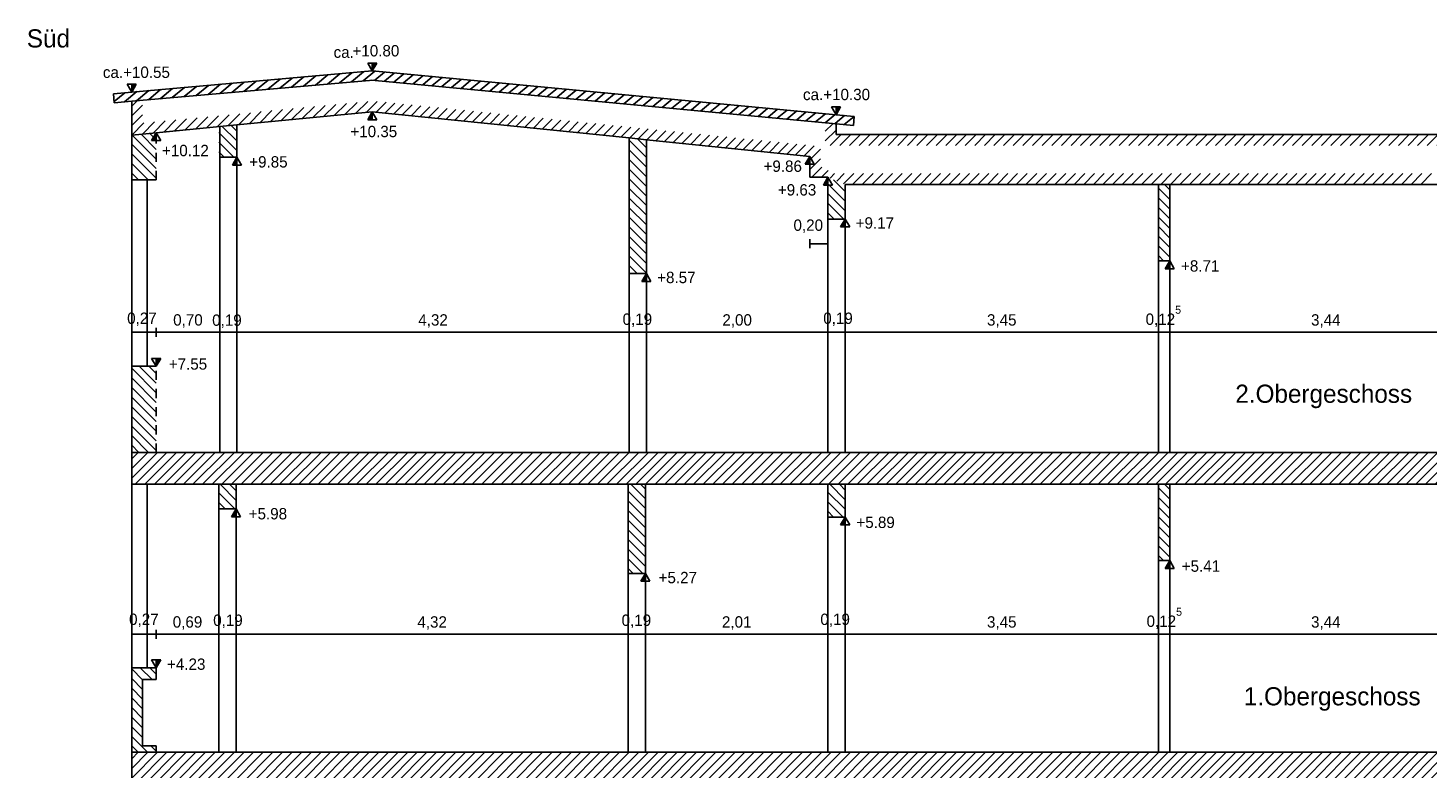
# Model space of a CAD drawing. Header units: millimetres. Extents: x -1.1 to 31.8, y -5.4 to 11.3.
# Tile 2 of 4: x -1.1 to 14.3, y 3.1 to 11.3. Entities that reach past the tile are written whole.
import ezdxf

# ---------------------------------------------------------------- set-up
doc = ezdxf.new("R2010")
doc.units = ezdxf.units.MM
doc.header["$MEASUREMENT"] = 0
doc.linetypes.add('Durchgezogen_018', pattern=[0])
doc.linetypes.add('Strich_1mm_025', pattern=[0.1, 0.05, -0.05])
doc.layers.get('0').update_dxf_attribs({"color": 1, "linetype": 'CONTINUOUS'})
for name, color, linetype in [('Bemassung', 201, 'CONTINUOUS'), ('Schraffur', 211, 'CONTINUOUS'), ('Tür', 2, 'CONTINUOUS'), ('Wand', 7, 'CONTINUOUS')]:
    doc.layers.add(name, color=color, linetype=linetype)

# ---------------------------------------------------------------- blocks, each defined once
blk = doc.blocks.new('Strich_zweiseitig')
at = {"lineweight": -2}
blk.add_line((0, 0.5), (0, -0.5), dxfattribs=at)
blk = doc.blocks.new('Pfeil_Ansicht')
at = {"lineweight": -2}
for p, q in [((0, 0), (-0.5, 0.865)), ((-0.5, 0.865), (0.5, 0.865)), ((0.5, 0.865), (0, 0)), ((0, 0.115), (0.42, 0.815)), ((0.42, 0.815), (0, 0.815)), ((0, 0.815), (0, 0.115)), ((0, 0.215), (0.36, 0.815)), ((0.3, 0.815), (0, 0.315)), ((0, 0.415), (0.24, 0.815)), ((0.18, 0.815), (0, 0.515)), ((0, 0.615), (0.12, 0.815)), ((0.06, 0.815), (0, 0.715))]:
    blk.add_line(p, q, dxfattribs=at)
blk = doc.blocks.new('*X2')
at = {"linetype": 'Durchgezogen_018'}
for p, q in [((0, 6.317121), (0.282879, 6.6)), ((0, 6.423187), (0.176813, 6.6)), ((0, 6.529253), (0.070747, 6.6)), ((0.038945, 6.25), (0.388945, 6.6)), ((0.145011, 6.25), (0.495011, 6.6)), ((0.251077, 6.25), (0.601077, 6.6)), ((0.357143, 6.25), (0.707143, 6.6)), ((0.463209, 6.25), (0.813209, 6.6)), ((0.569275, 6.25), (0.919275, 6.6)), ((0.675341, 6.25), (1.025341, 6.6)), ((0.781407, 6.25), (1.131407, 6.6)), ((0.887473, 6.25), (1.237473, 6.6)), ((0.993539, 6.25), (1.343539, 6.6)), ((1.099605, 6.25), (1.449605, 6.6)), ((1.205671, 6.25), (1.555671, 6.6)), ((1.311737, 6.25), (1.661737, 6.6)), ((1.417803, 6.25), (1.767803, 6.6)), ((1.523869, 6.25), (1.873869, 6.6)), ((1.629935, 6.25), (1.979935, 6.6)), ((1.736001, 6.25), (2.086001, 6.6)), ((1.842067, 6.25), (2.192067, 6.6)), ((1.948133, 6.25), (2.298133, 6.6)), ((2.054199, 6.25), (2.404199, 6.6)), ((2.160265, 6.25), (2.510265, 6.6)), ((2.266331, 6.25), (2.616331, 6.6)), ((2.372397, 6.25), (2.722397, 6.6)), ((2.478463, 6.25), (2.828463, 6.6)), ((2.584529, 6.25), (2.934529, 6.6)), ((2.690595, 6.25), (3.040595, 6.6)), ((2.796661, 6.25), (3.146661, 6.6)), ((2.902727, 6.25), (3.252727, 6.6)), ((3.008793, 6.25), (3.358793, 6.6)), ((3.114859, 6.25), (3.464859, 6.6)), ((3.220925, 6.25), (3.570925, 6.6)), ((3.326991, 6.25), (3.676991, 6.6)), ((3.433057, 6.25), (3.783057, 6.6)), ((3.539123, 6.25), (3.889123, 6.6)), ((3.645189, 6.25), (3.995189, 6.6)), ((3.751256, 6.25), (4.101255, 6.6)), ((3.857322, 6.25), (4.207322, 6.6)), ((3.963388, 6.25), (4.313388, 6.6)), ((4.069454, 6.25), (4.419454, 6.6)), ((4.17552, 6.25), (4.52552, 6.6)), ((4.281586, 6.25), (4.631586, 6.6)), ((4.387652, 6.25), (4.737652, 6.6)), ((4.493718, 6.25), (4.843718, 6.6)), ((4.599784, 6.25), (4.949784, 6.6)), ((4.70585, 6.25), (5.05585, 6.6)), ((4.811916, 6.25), (5.161916, 6.6)), ((4.917982, 6.25), (5.267982, 6.6)), ((5.024048, 6.25), (5.374048, 6.6)), ((5.130114, 6.25), (5.480114, 6.6)), ((5.23618, 6.25), (5.58618, 6.6)), ((5.342246, 6.25), (5.692246, 6.6)), ((5.448312, 6.25), (5.798312, 6.6)), ((5.554378, 6.25), (5.904378, 6.6)), ((5.660444, 6.25), (6.010444, 6.6)), ((5.76651, 6.25), (6.11651, 6.6)), ((5.872576, 6.25), (6.222576, 6.6)), ((5.978642, 6.25), (6.328642, 6.6)), ((6.084708, 6.25), (6.434708, 6.6)), ((6.190774, 6.25), (6.540774, 6.6)), ((6.29684, 6.25), (6.64684, 6.6)), ((6.402906, 6.25), (6.752906, 6.6)), ((6.508972, 6.25), (6.858972, 6.6)), ((6.615038, 6.25), (6.965038, 6.6)), ((6.721104, 6.25), (7.071104, 6.6)), ((6.82717, 6.25), (7.17717, 6.6)), ((6.933236, 6.25), (7.283236, 6.6)), ((7.039302, 6.25), (7.389302, 6.6)), ((7.145368, 6.25), (7.495368, 6.6)), ((7.251434, 6.25), (7.601434, 6.6)), ((7.3575, 6.25), (7.7075, 6.6)), ((7.463566, 6.25), (7.813566, 6.6)), ((7.569632, 6.25), (7.919632, 6.6)), ((7.675698, 6.25), (8.025698, 6.6)), ((7.781764, 6.25), (8.131764, 6.6)), ((7.88783, 6.25), (8.23783, 6.6)), ((7.993896, 6.25), (8.343896, 6.6)), ((8.099962, 6.25), (8.449962, 6.6)), ((8.206028, 6.25), (8.556028, 6.6)), ((8.312094, 6.25), (8.662094, 6.6)), ((8.41816, 6.25), (8.76816, 6.6)), ((8.524226, 6.25), (8.874226, 6.6)), ((8.630292, 6.25), (8.980292, 6.6)), ((8.736358, 6.25), (9.086358, 6.6)), ((8.842424, 6.25), (9.192424, 6.6)), ((8.94849, 6.25), (9.29849, 6.6)), ((9.054556, 6.25), (9.404556, 6.6)), ((9.160622, 6.25), (9.510622, 6.6)), ((9.266688, 6.25), (9.616688, 6.6)), ((9.372754, 6.25), (9.722754, 6.6)), ((9.47882, 6.25), (9.82882, 6.6)), ((9.584886, 6.25), (9.934886, 6.6)), ((9.690952, 6.25), (10.040952, 6.6)), ((9.797018, 6.25), (10.147018, 6.6)), ((9.903084, 6.25), (10.253084, 6.6)), ((10.00915, 6.25), (10.35915, 6.6)), ((10.115216, 6.25), (10.465216, 6.6)), ((10.221282, 6.25), (10.571282, 6.6)), ((10.327348, 6.25), (10.677348, 6.6)), ((10.433414, 6.25), (10.783414, 6.6)), ((10.53948, 6.25), (10.88948, 6.6)), ((10.645546, 6.25), (10.995546, 6.6)), ((10.751612, 6.25), (11.101612, 6.6)), ((10.857678, 6.25), (11.207678, 6.6)), ((10.963745, 6.25), (11.313744, 6.6)), ((11.069811, 6.25), (11.419811, 6.6)), ((11.175877, 6.25), (11.525877, 6.6)), ((11.281943, 6.25), (11.631943, 6.6)), ((11.388009, 6.25), (11.738009, 6.6)), ((11.494075, 6.25), (11.844075, 6.6)), ((11.600141, 6.25), (11.950141, 6.6)), ((11.706207, 6.25), (12.056207, 6.6)), ((11.812273, 6.25), (12.162273, 6.6)), ((11.918339, 6.25), (12.268339, 6.6)), ((12.024405, 6.25), (12.374405, 6.6)), ((12.130471, 6.25), (12.480471, 6.6)), ((12.236537, 6.25), (12.586537, 6.6)), ((12.342603, 6.25), (12.692603, 6.6)), ((12.448669, 6.25), (12.798669, 6.6)), ((12.554735, 6.25), (12.904735, 6.6)), ((12.660801, 6.25), (13.010801, 6.6)), ((12.766867, 6.25), (13.116867, 6.6)), ((12.872933, 6.25), (13.222933, 6.6)), ((12.978999, 6.25), (13.328999, 6.6)), ((13.085065, 6.25), (13.435065, 6.6)), ((13.191131, 6.25), (13.541131, 6.6)), ((13.297197, 6.25), (13.647197, 6.6)), ((13.403263, 6.25), (13.753263, 6.6)), ((13.509329, 6.25), (13.859329, 6.6)), ((13.615395, 6.25), (13.965395, 6.6)), ((13.721461, 6.25), (14.071461, 6.6)), ((13.827527, 6.25), (14.177527, 6.6)), ((13.933593, 6.25), (14.283593, 6.6)), ((14.039659, 6.25), (14.389659, 6.6)), ((14.145725, 6.25), (14.495725, 6.6)), ((14.251791, 6.25), (14.601791, 6.6)), ((14.357857, 6.25), (14.707857, 6.6)), ((14.463923, 6.25), (14.813923, 6.6)), ((14.569989, 6.25), (14.919989, 6.6)), ((14.676055, 6.25), (15.026055, 6.6)), ((14.782121, 6.25), (15.065, 6.532879)), ((14.888187, 6.25), (15.065, 6.426813)), ((14.994253, 6.25), (15.065, 6.320747))]:
    blk.add_line(p, q, dxfattribs=at)
blk = doc.blocks.new('*X6')
at = {"linetype": 'Durchgezogen_018'}
for p, q in [((0, 3.017121), (0.282879, 3.3)), ((0, 3.123187), (0.176813, 3.3)), ((0, 3.229253), (0.070747, 3.3)), ((0.038945, 2.95), (0.388945, 3.3)), ((0.145011, 2.95), (0.495011, 3.3)), ((0.251077, 2.95), (0.601077, 3.3)), ((0.357143, 2.95), (0.707143, 3.3)), ((0.463209, 2.95), (0.813209, 3.3)), ((0.569275, 2.95), (0.919275, 3.3)), ((0.675341, 2.95), (1.025341, 3.3)), ((0.781407, 2.95), (1.131407, 3.3)), ((0.887473, 2.95), (1.237473, 3.3)), ((0.993539, 2.95), (1.343539, 3.3)), ((1.099605, 2.95), (1.449605, 3.3)), ((1.205671, 2.95), (1.555671, 3.3)), ((1.311737, 2.95), (1.661737, 3.3)), ((1.417803, 2.95), (1.767803, 3.3)), ((1.523869, 2.95), (1.873869, 3.3)), ((1.629935, 2.95), (1.979935, 3.3)), ((1.736001, 2.95), (2.086001, 3.3)), ((1.842067, 2.95), (2.192067, 3.3)), ((1.948133, 2.95), (2.298133, 3.3)), ((2.054199, 2.95), (2.404199, 3.3)), ((2.160265, 2.95), (2.510265, 3.3)), ((2.266331, 2.95), (2.616331, 3.3)), ((2.372397, 2.95), (2.722397, 3.3)), ((2.478463, 2.95), (2.828463, 3.3)), ((2.584529, 2.95), (2.934529, 3.3)), ((2.690595, 2.95), (3.040595, 3.3)), ((2.796661, 2.95), (3.146661, 3.3)), ((2.902727, 2.95), (3.252727, 3.3)), ((3.008793, 2.95), (3.358793, 3.3)), ((3.114859, 2.95), (3.464859, 3.3)), ((3.220925, 2.95), (3.570925, 3.3)), ((3.326991, 2.95), (3.676991, 3.3)), ((3.433057, 2.95), (3.783057, 3.3)), ((3.539123, 2.95), (3.889123, 3.3)), ((3.645189, 2.95), (3.995189, 3.3)), ((3.751256, 2.95), (4.101255, 3.3)), ((3.857322, 2.95), (4.207322, 3.3)), ((3.963388, 2.95), (4.313388, 3.3)), ((4.069454, 2.95), (4.419454, 3.3)), ((4.17552, 2.95), (4.52552, 3.3)), ((4.281586, 2.95), (4.631586, 3.3)), ((4.387652, 2.95), (4.737652, 3.3)), ((4.493718, 2.95), (4.843718, 3.3)), ((4.599784, 2.95), (4.949784, 3.3)), ((4.70585, 2.95), (5.05585, 3.3)), ((4.811916, 2.95), (5.161916, 3.3)), ((4.917982, 2.95), (5.267982, 3.3)), ((5.024048, 2.95), (5.374048, 3.3)), ((5.130114, 2.95), (5.480114, 3.3)), ((5.23618, 2.95), (5.58618, 3.3)), ((5.342246, 2.95), (5.692246, 3.3)), ((5.448312, 2.95), (5.798312, 3.3)), ((5.554378, 2.95), (5.904378, 3.3)), ((5.660444, 2.95), (6.010444, 3.3)), ((5.76651, 2.95), (6.11651, 3.3)), ((5.872576, 2.95), (6.222576, 3.3)), ((5.978642, 2.95), (6.328642, 3.3)), ((6.084708, 2.95), (6.434708, 3.3)), ((6.190774, 2.95), (6.540774, 3.3)), ((6.29684, 2.95), (6.64684, 3.3)), ((6.402906, 2.95), (6.752906, 3.3)), ((6.508972, 2.95), (6.858972, 3.3)), ((6.615038, 2.95), (6.965038, 3.3)), ((6.721104, 2.95), (7.071104, 3.3)), ((6.82717, 2.95), (7.17717, 3.3)), ((6.933236, 2.95), (7.283236, 3.3)), ((7.039302, 2.95), (7.389302, 3.3)), ((7.145368, 2.95), (7.495368, 3.3)), ((7.251434, 2.95), (7.601434, 3.3)), ((7.3575, 2.95), (7.7075, 3.3)), ((7.463566, 2.95), (7.813566, 3.3)), ((7.569632, 2.95), (7.919632, 3.3)), ((7.675698, 2.95), (8.025698, 3.3)), ((7.781764, 2.95), (8.131764, 3.3)), ((7.88783, 2.95), (8.23783, 3.3)), ((7.993896, 2.95), (8.343896, 3.3)), ((8.099962, 2.95), (8.449962, 3.3)), ((8.206028, 2.95), (8.556028, 3.3)), ((8.312094, 2.95), (8.662094, 3.3)), ((8.41816, 2.95), (8.76816, 3.3)), ((8.524226, 2.95), (8.874226, 3.3)), ((8.630292, 2.95), (8.980292, 3.3)), ((8.736358, 2.95), (9.086358, 3.3)), ((8.842424, 2.95), (9.192424, 3.3)), ((8.94849, 2.95), (9.29849, 3.3)), ((9.054556, 2.95), (9.404556, 3.3)), ((9.160622, 2.95), (9.510622, 3.3)), ((9.266688, 2.95), (9.616688, 3.3)), ((9.372754, 2.95), (9.722754, 3.3)), ((9.47882, 2.95), (9.82882, 3.3)), ((9.584886, 2.95), (9.934886, 3.3)), ((9.690952, 2.95), (10.040952, 3.3)), ((9.797018, 2.95), (10.147018, 3.3)), ((9.903084, 2.95), (10.253084, 3.3)), ((10.00915, 2.95), (10.35915, 3.3)), ((10.115216, 2.95), (10.465216, 3.3)), ((10.221282, 2.95), (10.571282, 3.3)), ((10.327348, 2.95), (10.677348, 3.3)), ((10.433414, 2.95), (10.783414, 3.3)), ((10.53948, 2.95), (10.88948, 3.3)), ((10.645546, 2.95), (10.995546, 3.3)), ((10.751612, 2.95), (11.101612, 3.3)), ((10.857678, 2.95), (11.207678, 3.3)), ((10.963745, 2.95), (11.313744, 3.3)), ((11.069811, 2.95), (11.419811, 3.3)), ((11.175877, 2.95), (11.525877, 3.3)), ((11.281943, 2.95), (11.631943, 3.3)), ((11.388009, 2.95), (11.738009, 3.3)), ((11.494075, 2.95), (11.844075, 3.3)), ((11.600141, 2.95), (11.950141, 3.3)), ((11.706207, 2.95), (12.056207, 3.3)), ((11.812273, 2.95), (12.162273, 3.3)), ((11.918339, 2.95), (12.268339, 3.3)), ((12.024405, 2.95), (12.374405, 3.3)), ((12.130471, 2.95), (12.480471, 3.3)), ((12.236537, 2.95), (12.586537, 3.3)), ((12.342603, 2.95), (12.692603, 3.3)), ((12.448669, 2.95), (12.798669, 3.3)), ((12.554735, 2.95), (12.904735, 3.3)), ((12.660801, 2.95), (13.010801, 3.3)), ((12.766867, 2.95), (13.116867, 3.3)), ((12.872933, 2.95), (13.222933, 3.3)), ((12.978999, 2.95), (13.328999, 3.3)), ((13.085065, 2.95), (13.435065, 3.3)), ((13.191131, 2.95), (13.541131, 3.3)), ((13.297197, 2.95), (13.647197, 3.3)), ((13.403263, 2.95), (13.753263, 3.3)), ((13.509329, 2.95), (13.859329, 3.3)), ((13.615395, 2.95), (13.965395, 3.3)), ((13.721461, 2.95), (14.071461, 3.3)), ((13.827527, 2.95), (14.177527, 3.3)), ((13.933593, 2.95), (14.283593, 3.3)), ((14.039659, 2.95), (14.389659, 3.3)), ((14.145725, 2.95), (14.495725, 3.3)), ((14.251791, 2.95), (14.601791, 3.3)), ((14.357857, 2.95), (14.707857, 3.3)), ((14.463923, 2.95), (14.813923, 3.3)), ((14.569989, 2.95), (14.919989, 3.3)), ((14.676055, 2.95), (15.026055, 3.3)), ((14.782121, 2.95), (15.065, 3.232879)), ((14.888187, 2.95), (15.065, 3.126813)), ((14.994253, 2.95), (15.065, 3.020747))]:
    blk.add_line(p, q, dxfattribs=at)
blk = doc.blocks.new('*X18')
at = {"linetype": 'Durchgezogen_018'}
for p, q in [((7.731051, 9.601081), (7.86, 9.472132)), ((7.67, 9.556066), (7.86, 9.366066)), ((7.67, 9.45), (7.86, 9.26)), ((7.67, 9.343934), (7.843934, 9.17)), ((7.67, 9.237868), (7.737868, 9.17))]:
    blk.add_line(p, q, dxfattribs=at)
blk = doc.blocks.new('*X22')
at = {"linetype": 'Durchgezogen_018'}
for p, q in [((11.31, 6.210698), (11.435, 6.085698)), ((11.376764, 6.25), (11.435, 6.191764)), ((11.31, 6.104632), (11.435, 5.979632)), ((11.31, 5.998566), (11.435, 5.873566)), ((11.31, 5.8925), (11.435, 5.7675)), ((11.31, 5.786434), (11.435, 5.661434)), ((11.31, 5.680368), (11.435, 5.555368)), ((11.31, 5.574302), (11.435, 5.449302)), ((11.31, 5.468236), (11.368236, 5.41))]:
    blk.add_line(p, q, dxfattribs=at)
blk = doc.blocks.new('*X23')
at = {"linetype": 'Durchgezogen_018'}
for p, q in [((7.691066, 6.25), (7.86, 6.081066)), ((7.797132, 6.25), (7.86, 6.187132)), ((7.67, 6.165), (7.86, 5.975)), ((7.67, 6.058934), (7.838934, 5.89)), ((7.67, 5.952868), (7.732868, 5.89))]:
    blk.add_line(p, q, dxfattribs=at)
blk = doc.blocks.new('*X24')
at = {"linetype": 'Durchgezogen_018'}
for p, q in [((5.47, 6.173198), (5.66, 5.983198)), ((5.499264, 6.25), (5.66, 6.089264)), ((5.60533, 6.25), (5.66, 6.19533)), ((5.47, 6.067132), (5.66, 5.877132)), ((5.47, 5.961066), (5.66, 5.771066)), ((5.47, 5.855), (5.66, 5.665)), ((5.47, 5.748934), (5.66, 5.558934)), ((5.47, 5.642868), (5.66, 5.452868)), ((5.47, 5.536802), (5.66, 5.346802)), ((5.47, 5.430736), (5.630736, 5.27)), ((5.47, 5.32467), (5.52467, 5.27))]:
    blk.add_line(p, q, dxfattribs=at)
blk = doc.blocks.new('*X27')
at = {"linetype": 'Durchgezogen_018'}
for p, q in [((0.973033, 6.25), (1.15, 6.073033)), ((1.079099, 6.25), (1.15, 6.179099)), ((0.96, 6.156967), (1.136967, 5.98)), ((0.96, 6.050901), (1.030901, 5.98))]:
    blk.add_line(p, q, dxfattribs=at)
blk = doc.blocks.new('*X28')
at = {"linetype": 'Durchgezogen_018'}
for p, q in [((0, 4.218198), (0.12, 4.098198)), ((0.094264, 4.23), (0.224264, 4.1)), ((0.20033, 4.23), (0.27, 4.16033)), ((0, 4.112132), (0.12, 3.992132)), ((0, 4.006066), (0.12, 3.886066)), ((0, 3.9), (0.12, 3.78)), ((0, 3.793934), (0.12, 3.673934)), ((0, 3.687868), (0.12, 3.567868)), ((0, 3.581802), (0.12, 3.461802)), ((0, 3.475736), (0.175736, 3.3)), ((0, 3.36967), (0.06967, 3.3)), ((0.211802, 3.37), (0.27, 3.311802))]:
    blk.add_line(p, q, dxfattribs=at)
blk = doc.blocks.new('*X32')
at = {"linetype": 'Durchgezogen_018'}
for p, q in [((2.551361, 10.690963), (2.679689, 10.797204)), ((0.841239, 10.540953), (0.976863, 10.653234)), ((0.972786, 10.552492), (1.10841, 10.664773)), ((1.104334, 10.564031), (1.239958, 10.676312)), ((1.235882, 10.575571), (1.371506, 10.687851)), ((1.36743, 10.58711), (1.503054, 10.699391)), ((1.498978, 10.598649), (1.634602, 10.71093)), ((1.630526, 10.610188), (1.76615, 10.722469)), ((1.762073, 10.621728), (1.897698, 10.734009)), ((1.893621, 10.633267), (2.029245, 10.745548)), ((2.025169, 10.644806), (2.160793, 10.757087)), ((2.156717, 10.656346), (2.292341, 10.768626)), ((2.288265, 10.667885), (2.423889, 10.780166)), ((2.419813, 10.679424), (2.555437, 10.791705)), ((2.678134, 10.69855), (2.785288, 10.787261)), ((2.783697, 10.688577), (2.890887, 10.777318)), ((2.889261, 10.678604), (2.996486, 10.767374)), ((2.994824, 10.668631), (3.102085, 10.757431)), ((3.100387, 10.658658), (3.207684, 10.747487)), ((3.20595, 10.648686), (3.313283, 10.737544)), ((3.311514, 10.638713), (3.418881, 10.727601)), ((3.417077, 10.62874), (3.52448, 10.717657)), ((3.52264, 10.618767), (3.630079, 10.707714)), ((3.628203, 10.608794), (3.735678, 10.69777)), ((3.733767, 10.598821), (3.841277, 10.687827)), ((3.83933, 10.588848), (3.946876, 10.677884)), ((3.944893, 10.578875), (4.052475, 10.66794)), ((4.050457, 10.568902), (4.158074, 10.657997)), ((4.15602, 10.558929), (4.263673, 10.648053)), ((-0.192465, 10.464103), (-0.07552, 10.560919)), ((-0.079596, 10.460178), (0.056028, 10.572459)), ((0.051951, 10.471717), (0.187576, 10.583998)), ((0.183499, 10.483256), (0.319123, 10.595537)), ((0.315047, 10.494796), (0.450671, 10.607076)), ((0.446595, 10.506335), (0.582219, 10.618616)), ((0.578143, 10.517874), (0.713767, 10.630155)), ((0.709691, 10.529413), (0.845315, 10.641694)), ((4.261583, 10.548956), (4.369272, 10.63811)), ((4.367146, 10.538984), (4.474871, 10.628167)), ((4.47271, 10.529011), (4.580469, 10.618223)), ((4.578273, 10.519038), (4.686068, 10.60828)), ((4.683836, 10.509065), (4.791667, 10.598336)), ((4.789399, 10.499092), (4.897266, 10.588393)), ((4.894963, 10.489119), (5.002865, 10.57845)), ((5.000526, 10.479146), (5.108464, 10.568506)), ((5.106089, 10.469173), (5.214063, 10.558563)), ((5.211652, 10.4592), (5.319662, 10.548619)), ((5.317216, 10.449227), (5.425261, 10.538676)), ((5.422779, 10.439254), (5.53086, 10.528733)), ((5.528342, 10.429282), (5.636459, 10.518789)), ((5.633905, 10.419309), (5.742057, 10.508846)), ((5.739469, 10.409336), (5.847656, 10.498902)), ((5.845032, 10.399363), (5.953255, 10.488959)), ((5.950595, 10.38939), (6.058854, 10.479016)), ((6.056158, 10.379417), (6.164453, 10.469072)), ((6.161722, 10.369444), (6.270052, 10.459129)), ((6.267285, 10.359471), (6.375651, 10.449185)), ((6.372848, 10.349498), (6.48125, 10.439242)), ((6.478412, 10.339525), (6.586849, 10.429299)), ((6.583975, 10.329552), (6.692448, 10.419355)), ((6.689538, 10.319579), (6.798047, 10.409412)), ((6.795101, 10.309607), (6.903645, 10.399468)), ((6.900665, 10.299634), (7.009244, 10.389525)), ((7.006228, 10.289661), (7.114843, 10.379582)), ((7.111791, 10.279688), (7.220442, 10.369638)), ((7.217354, 10.269715), (7.326041, 10.359695)), ((7.322918, 10.259742), (7.43164, 10.349751)), ((7.428481, 10.249769), (7.537239, 10.339808)), ((7.534044, 10.239796), (7.642838, 10.329865)), ((7.639607, 10.229823), (7.748437, 10.319921)), ((7.745171, 10.21985), (7.854036, 10.309978)), ((7.850734, 10.209877), (7.959635, 10.300034))]:
    blk.add_line(p, q, dxfattribs=at)
blk = doc.blocks.new('*X40')
at = {"linetype": 'Durchgezogen_018'}
for p, q in [((11.31, 9.510698), (11.435, 9.385698)), ((11.376764, 9.55), (11.435, 9.491764)), ((11.31, 9.404632), (11.435, 9.279632)), ((11.31, 9.298566), (11.435, 9.173566)), ((11.31, 9.1925), (11.435, 9.0675)), ((11.31, 9.086434), (11.435, 8.961434)), ((11.31, 8.980368), (11.435, 8.855368)), ((11.31, 8.874302), (11.435, 8.749302)), ((11.31, 8.768236), (11.368236, 8.71))]:
    blk.add_line(p, q, dxfattribs=at)
blk = doc.blocks.new('*X41')
at = {"linetype": 'Durchgezogen_018'}
for p, q in [((5.48, 10.03789), (5.67, 9.84789)), ((5.570893, 10.053063), (5.67, 9.953956)), ((5.48, 9.931824), (5.67, 9.741824)), ((5.48, 9.825758), (5.67, 9.635758)), ((5.48, 9.719692), (5.67, 9.529692)), ((5.48, 9.613626), (5.67, 9.423626)), ((5.48, 9.50756), (5.67, 9.31756)), ((5.48, 9.401494), (5.67, 9.211494)), ((5.48, 9.295428), (5.67, 9.105428)), ((5.48, 9.189362), (5.67, 8.999362)), ((5.48, 9.083296), (5.67, 8.893296)), ((5.48, 8.97723), (5.67, 8.78723)), ((5.48, 8.871164), (5.67, 8.681164)), ((5.48, 8.765098), (5.67, 8.575098)), ((5.48, 8.659032), (5.569032, 8.57))]:
    blk.add_line(p, q, dxfattribs=at)
blk = doc.blocks.new('*X42')
at = {"linetype": 'Durchgezogen_018'}
for p, q in [((0.998213, 10.190374), (1.15, 10.038587)), ((1.094933, 10.19972), (1.15, 10.144653)), ((0.96, 10.122521), (1.15, 9.932521)), ((0.96, 10.016455), (1.126455, 9.85)), ((0.96, 9.910389), (1.020389, 9.85))]:
    blk.add_line(p, q, dxfattribs=at)
blk = doc.blocks.new('*X43')
at = {"linetype": 'Durchgezogen_018'}
for p, q in [((0.006528, 10.094538), (0.27, 9.831066)), ((0.103247, 10.103885), (0.27, 9.937132)), ((0.199966, 10.113232), (0.27, 10.043198)), ((0, 9.995), (0.27, 9.725)), ((0, 9.888934), (0.27, 9.618934)), ((0, 9.782868), (0.182868, 9.6)), ((0, 9.676802), (0.076802, 9.6))]:
    blk.add_line(p, q, dxfattribs=at)
blk = doc.blocks.new('*X44')
at = {"linetype": 'Durchgezogen_018'}
for p, q in [((0, 7.528198), (0.27, 7.258198)), ((0, 7.422132), (0.27, 7.152132)), ((0.084264, 7.55), (0.27, 7.364264)), ((0.19033, 7.55), (0.27, 7.47033)), ((0, 7.316066), (0.27, 7.046066)), ((0, 7.21), (0.27, 6.94)), ((0, 7.103934), (0.27, 6.833934)), ((0, 6.997868), (0.27, 6.727868)), ((0, 6.891802), (0.27, 6.621802)), ((0, 6.785736), (0.185736, 6.6)), ((0, 6.67967), (0.07967, 6.6))]:
    blk.add_line(p, q, dxfattribs=at)
blk = doc.blocks.new('*X47')
at = {"linetype": 'Durchgezogen_018'}
for p, q in [((22.19, 10.366871), (22.290289, 10.46716)), ((22.19, 10.260805), (22.31, 10.380805)), ((7.64, 10.135783), (7.722607, 10.21839)), ((22.19, 10.154739), (22.31, 10.274739)), ((7.64, 10.029717), (7.76, 10.149717)), ((7.696349, 9.98), (7.816355, 10.100006)), ((7.802415, 9.98), (7.922433, 10.100018)), ((7.908481, 9.98), (8.02851, 10.100029)), ((8.014547, 9.98), (8.134588, 10.100041)), ((8.120613, 9.98), (8.240665, 10.100052)), ((8.226679, 9.98), (8.346743, 10.100064)), ((8.332745, 9.98), (8.45282, 10.100075)), ((8.438811, 9.98), (8.558898, 10.100087)), ((8.544877, 9.98), (8.664975, 10.100098)), ((8.650943, 9.98), (8.771053, 10.100109)), ((8.757009, 9.98), (8.87713, 10.100121)), ((8.863075, 9.98), (8.983208, 10.100132)), ((8.969141, 9.98), (9.089285, 10.100144)), ((9.075207, 9.98), (9.195363, 10.100155)), ((9.181273, 9.98), (9.30144, 10.100167)), ((9.287339, 9.98), (9.407518, 10.100178)), ((9.393405, 9.98), (9.513595, 10.10019)), ((9.499471, 9.98), (9.619673, 10.100201)), ((9.605537, 9.98), (9.72575, 10.100213)), ((9.711603, 9.98), (9.831828, 10.100224)), ((9.817669, 9.98), (9.937905, 10.100236)), ((9.923735, 9.98), (10.043983, 10.100247)), ((10.029801, 9.98), (10.15006, 10.100259)), ((10.135867, 9.98), (10.256138, 10.10027)), ((10.241933, 9.98), (10.362215, 10.100282)), ((10.347999, 9.98), (10.468293, 10.100293)), ((10.454065, 9.98), (10.57437, 10.100305)), ((10.560131, 9.98), (10.680448, 10.100316)), ((10.666197, 9.98), (10.786525, 10.100328)), ((10.772263, 9.98), (10.892603, 10.100339)), ((10.878329, 9.98), (10.99868, 10.100351)), ((10.984395, 9.98), (11.104758, 10.100362)), ((11.090461, 9.98), (11.210835, 10.100374)), ((11.196527, 9.98), (11.316913, 10.100385)), ((11.302593, 9.98), (11.42299, 10.100397)), ((11.408659, 9.98), (11.529068, 10.100408)), ((11.514726, 9.98), (11.635145, 10.10042)), ((11.620792, 9.98), (11.741223, 10.100431)), ((11.726858, 9.98), (11.8473, 10.100443)), ((11.832924, 9.98), (11.953378, 10.100454)), ((11.93899, 9.98), (12.059455, 10.100466)), ((12.045056, 9.98), (12.165533, 10.100477)), ((12.151122, 9.98), (12.27161, 10.100489)), ((12.257188, 9.98), (12.377688, 10.1005)), ((12.363254, 9.98), (12.483765, 10.100511)), ((12.46932, 9.98), (12.589843, 10.100523)), ((12.575386, 9.98), (12.69592, 10.100534)), ((12.681452, 9.98), (12.801998, 10.100546)), ((12.787518, 9.98), (12.908075, 10.100557)), ((12.893584, 9.98), (13.014153, 10.100569)), ((12.99965, 9.98), (13.12023, 10.10058)), ((13.105716, 9.98), (13.226308, 10.100592)), ((13.211782, 9.98), (13.332385, 10.100603)), ((13.317848, 9.98), (13.438463, 10.100615)), ((13.423914, 9.98), (13.54454, 10.100626)), ((13.52998, 9.98), (13.650618, 10.100638)), ((13.636046, 9.98), (13.756695, 10.100649)), ((13.742112, 9.98), (13.862773, 10.100661)), ((13.848178, 9.98), (13.96885, 10.100672)), ((13.954244, 9.98), (14.074928, 10.100684)), ((14.06031, 9.98), (14.181005, 10.100695)), ((14.166376, 9.98), (14.287083, 10.100707)), ((14.272442, 9.98), (14.39316, 10.100718)), ((14.378508, 9.98), (14.499238, 10.10073)), ((14.484574, 9.98), (14.605315, 10.100741)), ((14.59064, 9.98), (14.711393, 10.100753)), ((14.696706, 9.98), (14.81747, 10.100764)), ((14.802772, 9.98), (14.923548, 10.100776)), ((14.908838, 9.98), (15.029625, 10.100787)), ((15.014904, 9.98), (15.135703, 10.100799)), ((15.12097, 9.98), (15.24178, 10.10081)), ((15.227036, 9.98), (15.347858, 10.100822)), ((15.333102, 9.98), (15.453935, 10.100833)), ((15.439168, 9.98), (15.560013, 10.100845)), ((15.545234, 9.98), (15.66609, 10.100856)), ((15.6513, 9.98), (15.772168, 10.100868)), ((15.757366, 9.98), (15.878245, 10.100879)), ((15.863432, 9.98), (15.984323, 10.100891)), ((15.969498, 9.98), (16.0904, 10.100902)), ((16.075564, 9.98), (16.196478, 10.100914)), ((16.18163, 9.98), (16.302555, 10.100925)), ((16.287696, 9.98), (16.408633, 10.100936)), ((16.393762, 9.98), (16.51471, 10.100948)), ((16.499828, 9.98), (16.620788, 10.100959)), ((16.605894, 9.98), (16.726865, 10.100971)), ((16.71196, 9.98), (16.832943, 10.100982)), ((16.818026, 9.98), (16.93902, 10.100994)), ((16.924092, 9.98), (17.045098, 10.101005)), ((17.030158, 9.98), (17.151175, 10.101017)), ((17.136224, 9.98), (17.257253, 10.101028)), ((17.24229, 9.98), (17.36333, 10.10104)), ((17.348356, 9.98), (17.469408, 10.101051)), ((17.454422, 9.98), (17.575485, 10.101063)), ((17.560488, 9.98), (17.681563, 10.101074)), ((17.666554, 9.98), (17.78764, 10.101086)), ((17.77262, 9.98), (17.893718, 10.101097)), ((17.878686, 9.98), (17.999795, 10.101109)), ((17.984752, 9.98), (18.105873, 10.10112)), ((18.090818, 9.98), (18.21195, 10.101132)), ((18.196884, 9.98), (18.318028, 10.101143)), ((18.30295, 9.98), (18.424105, 10.101155)), ((18.409016, 9.98), (18.530183, 10.101166)), ((18.515082, 9.98), (18.63626, 10.101178)), ((18.621149, 9.98), (18.742338, 10.101189)), ((18.727215, 9.98), (18.848415, 10.101201)), ((18.833281, 9.98), (18.954493, 10.101212)), ((18.939347, 9.98), (19.06057, 10.101224)), ((19.045413, 9.98), (19.166648, 10.101235)), ((19.151479, 9.98), (19.272725, 10.101247)), ((19.257545, 9.98), (19.378803, 10.101258)), ((19.363611, 9.98), (19.48488, 10.10127)), ((19.469677, 9.98), (19.590958, 10.101281)), ((19.575743, 9.98), (19.697035, 10.101293)), ((19.681809, 9.98), (19.803113, 10.101304)), ((19.787875, 9.98), (19.90919, 10.101316)), ((19.893941, 9.98), (20.015268, 10.101327)), ((20.000007, 9.98), (20.121345, 10.101339)), ((20.106073, 9.98), (20.227423, 10.10135)), ((20.212139, 9.98), (20.3335, 10.101361)), ((20.318205, 9.98), (20.439578, 10.101373)), ((20.424271, 9.98), (20.545655, 10.101384)), ((20.530337, 9.98), (20.651733, 10.101396)), ((20.636403, 9.98), (20.75781, 10.101407)), ((20.742469, 9.98), (20.863888, 10.101419)), ((20.848535, 9.98), (20.969965, 10.10143)), ((20.954601, 9.98), (21.076043, 10.101442)), ((21.060667, 9.98), (21.18212, 10.101453)), ((21.166733, 9.98), (21.288198, 10.101465)), ((21.272799, 9.98), (21.394275, 10.101476)), ((21.378865, 9.98), (21.500353, 10.101488)), ((21.484931, 9.98), (21.60643, 10.101499)), ((21.590997, 9.98), (21.712508, 10.101511)), ((21.697063, 9.98), (21.818585, 10.101522)), ((21.803129, 9.98), (21.924663, 10.101534)), ((21.909195, 9.98), (22.03074, 10.101545)), ((22.015261, 9.98), (22.136818, 10.101557)), ((22.121327, 9.98), (22.31, 10.168673)), ((22.227393, 9.98), (22.31, 10.062607))]:
    blk.add_line(p, q, dxfattribs=at)
blk = doc.blocks.new('*X49')
at = {"linetype": 'Durchgezogen_018'}
for p, q in [((0, 10.411222), (0.055937, 10.46716)), ((0, 10.305156), (0.12, 10.425156)), ((1.175104, 10.207468), (1.30856, 10.340924)), ((1.292516, 10.218815), (1.425972, 10.352271)), ((1.409929, 10.230161), (1.543385, 10.363617)), ((1.527342, 10.241508), (1.660798, 10.374964)), ((1.644754, 10.252854), (1.77821, 10.38631)), ((1.762167, 10.264201), (1.895623, 10.397657)), ((1.879579, 10.275548), (2.013035, 10.409004)), ((1.996992, 10.286894), (2.130448, 10.42035)), ((2.114405, 10.298241), (2.247861, 10.431697)), ((2.231817, 10.309587), (2.365273, 10.443043)), ((2.34923, 10.320934), (2.482686, 10.45439)), ((2.466642, 10.332281), (2.600098, 10.465737)), ((2.584055, 10.343627), (2.705413, 10.464985)), ((2.692203, 10.34571), (2.801691, 10.455198)), ((2.788482, 10.335922), (2.89797, 10.44541)), ((2.88476, 10.326134), (2.994248, 10.435622)), ((2.981039, 10.316347), (3.090527, 10.425835)), ((3.077317, 10.306559), (3.186805, 10.416047)), ((3.173595, 10.296771), (3.283083, 10.406259)), ((3.269874, 10.286984), (3.379362, 10.396472)), ((3.366152, 10.277196), (3.47564, 10.386684)), ((3.462431, 10.267409), (3.571918, 10.376896)), ((3.558709, 10.257621), (3.668197, 10.367109)), ((3.654987, 10.247833), (3.764475, 10.357321)), ((3.751266, 10.238046), (3.860754, 10.347534)), ((3.847544, 10.228258), (3.957032, 10.337746)), ((0, 10.19909), (0.12, 10.31909)), ((0.000978, 10.094002), (0.134434, 10.227458)), ((0.11839, 10.105349), (0.251846, 10.238805)), ((0.235803, 10.116695), (0.369259, 10.250151)), ((0.353215, 10.128042), (0.486671, 10.261498)), ((0.470628, 10.139388), (0.604084, 10.272844)), ((0.588041, 10.150735), (0.721497, 10.284191)), ((0.705453, 10.162082), (0.838909, 10.295538)), ((0.822866, 10.173428), (0.956322, 10.306884)), ((0.940278, 10.184775), (1.073735, 10.318231)), ((1.057691, 10.196121), (1.191147, 10.329577)), ((3.943822, 10.21847), (4.05331, 10.327958)), ((4.040101, 10.208683), (4.149589, 10.318171)), ((4.136379, 10.198895), (4.245867, 10.308383)), ((4.232658, 10.189107), (4.342146, 10.298595)), ((4.328936, 10.17932), (4.438424, 10.288808)), ((4.425214, 10.169532), (4.534702, 10.27902)), ((4.521493, 10.159745), (4.630981, 10.269232)), ((4.617771, 10.149957), (4.727259, 10.259445)), ((4.714049, 10.140169), (4.823537, 10.249657)), ((4.810328, 10.130382), (4.919816, 10.23987)), ((4.906606, 10.120594), (5.016094, 10.230082)), ((5.002885, 10.110806), (5.112373, 10.220294)), ((5.099163, 10.101019), (5.208651, 10.210507)), ((5.195441, 10.091231), (5.304929, 10.200719)), ((5.29172, 10.081443), (5.401208, 10.190931)), ((5.387998, 10.071656), (5.497486, 10.181144)), ((5.484276, 10.061868), (5.593764, 10.171356)), ((5.580555, 10.052081), (5.690043, 10.161568)), ((5.676833, 10.042293), (5.786321, 10.151781)), ((5.773112, 10.032505), (5.8826, 10.141993)), ((5.86939, 10.022718), (5.978878, 10.132206)), ((5.965668, 10.01293), (6.075156, 10.122418)), ((6.061947, 10.003142), (6.171435, 10.11263)), ((6.158225, 9.993355), (6.267713, 10.102843)), ((6.254504, 9.983567), (6.363991, 10.093055)), ((6.350782, 9.973779), (6.46027, 10.083267)), ((6.44706, 9.963992), (6.556548, 10.07348)), ((6.543339, 9.954204), (6.652827, 10.063692)), ((6.639617, 9.944417), (6.749105, 10.053904)), ((6.735895, 9.934629), (6.845383, 10.044117)), ((6.832174, 9.924841), (6.941662, 10.034329)), ((6.928452, 9.915054), (7.03794, 10.024542)), ((7.024731, 9.905266), (7.134219, 10.014754)), ((7.121009, 9.895478), (7.230497, 10.004966)), ((7.217287, 9.885691), (7.326775, 9.995179)), ((7.313566, 9.875903), (7.423054, 9.985391)), ((7.409844, 9.866115), (7.519332, 9.975603)), ((7.47, 9.820205), (7.59, 9.940205)), ((7.47, 9.714139), (7.59, 9.834139)), ((7.491927, 9.63), (7.6043, 9.742373)), ((7.597993, 9.63), (7.673474, 9.705481)), ((7.693967, 9.619909), (7.744059, 9.67)), ((7.768606, 9.588482), (7.850125, 9.67)), ((7.843245, 9.557055), (7.956191, 9.67)), ((7.942257, 9.55), (8.062257, 9.67)), ((8.048323, 9.55), (8.168323, 9.67)), ((8.154389, 9.55), (8.274389, 9.67)), ((8.260455, 9.55), (8.380455, 9.67)), ((8.366521, 9.55), (8.486521, 9.67)), ((8.472587, 9.55), (8.592587, 9.67)), ((8.578653, 9.55), (8.698653, 9.67)), ((8.684719, 9.55), (8.804719, 9.67)), ((8.790785, 9.55), (8.910785, 9.67)), ((8.896851, 9.55), (9.016851, 9.67)), ((9.002917, 9.55), (9.122917, 9.67)), ((9.108983, 9.55), (9.228983, 9.67)), ((9.215049, 9.55), (9.335049, 9.67)), ((9.321115, 9.55), (9.441115, 9.67)), ((9.427181, 9.55), (9.547181, 9.67)), ((9.533247, 9.55), (9.653247, 9.67)), ((9.639313, 9.55), (9.759313, 9.67)), ((9.745379, 9.55), (9.865379, 9.67)), ((9.851445, 9.55), (9.971445, 9.67)), ((9.957511, 9.55), (10.077511, 9.67)), ((10.063577, 9.55), (10.183577, 9.67)), ((10.169643, 9.55), (10.289643, 9.67)), ((10.275709, 9.55), (10.395709, 9.67)), ((10.381775, 9.55), (10.501775, 9.67)), ((10.487841, 9.55), (10.607841, 9.67)), ((10.593907, 9.55), (10.713907, 9.67)), ((10.699973, 9.55), (10.819973, 9.67)), ((10.806039, 9.55), (10.926039, 9.67)), ((10.912105, 9.55), (11.032105, 9.67)), ((11.018171, 9.55), (11.138171, 9.67)), ((11.124237, 9.55), (11.244237, 9.67)), ((11.230303, 9.55), (11.350303, 9.67)), ((11.336369, 9.55), (11.456369, 9.67)), ((11.442435, 9.55), (11.562435, 9.67)), ((11.548501, 9.55), (11.668501, 9.67)), ((11.654567, 9.55), (11.774567, 9.67)), ((11.760633, 9.55), (11.880633, 9.67)), ((11.866699, 9.55), (11.986699, 9.67)), ((11.972765, 9.55), (12.092765, 9.67)), ((12.078831, 9.55), (12.198831, 9.67)), ((12.184897, 9.55), (12.304897, 9.67)), ((12.290963, 9.55), (12.410963, 9.67)), ((12.397029, 9.55), (12.517029, 9.67)), ((12.503095, 9.55), (12.623095, 9.67)), ((12.609161, 9.55), (12.729161, 9.67)), ((12.715227, 9.55), (12.835227, 9.67)), ((12.821293, 9.55), (12.941293, 9.67)), ((12.927359, 9.55), (13.047359, 9.67)), ((13.033425, 9.55), (13.153425, 9.67)), ((13.139492, 9.55), (13.259491, 9.67)), ((13.245558, 9.55), (13.365558, 9.67)), ((13.351624, 9.55), (13.471624, 9.67)), ((13.45769, 9.55), (13.57769, 9.67)), ((13.563756, 9.55), (13.683756, 9.67)), ((13.669822, 9.55), (13.789822, 9.67)), ((13.775888, 9.55), (13.895888, 9.67)), ((13.881954, 9.55), (14.001954, 9.67)), ((13.98802, 9.55), (14.10802, 9.67)), ((14.094086, 9.55), (14.214086, 9.67)), ((14.200152, 9.55), (14.320152, 9.67))]:
    blk.add_line(p, q, dxfattribs=at)

msp = doc.modelspace()

# ---------------------------------------------------------------- linework, layer by layer
at = {"layer": 'Bemassung', "linetype": 'Continuous'}
for p, q in [((7.47, 8.898998), (7.67, 8.898998)), ((0, 7.924093), (0.27, 7.924093)), ((0.97, 7.924093), (1.16, 7.924093)), ((5.48, 7.924093), (5.67, 7.924093)), ((7.67, 7.924093), (7.86, 7.924093))]:
    msp.add_line(p, q, dxfattribs=at)
at = {"layer": 'Bemassung'}
for p, q in [((0.27, 7.924093), (0.97, 7.924093)), ((1.16, 7.924093), (5.48, 7.924093)), ((5.67, 7.924093), (7.67, 7.924093)), ((7.86, 7.924093), (11.31, 7.924093)), ((11.435, 7.924093), (14.875, 7.924093)), ((0, 4.599461), (0.27, 4.599461)), ((0.27, 4.599461), (0.96, 4.599461)), ((0.96, 4.599461), (1.15, 4.599461)), ((1.15, 4.599461), (5.47, 4.599461)), ((5.47, 4.599461), (5.66, 4.599461)), ((5.66, 4.599461), (7.67, 4.599461)), ((7.67, 4.599461), (7.86, 4.599461)), ((7.86, 4.599461), (11.31, 4.599461)), ((11.435, 4.599461), (14.875, 4.599461))]:
    msp.add_line(p, q, dxfattribs=at)
at = {"layer": 'Tür', "linetype": 'Durchgezogen_018'}
for p, q in [((0.97, 9.85), (0.97, 6.6)), ((1.16, 9.85), (1.16, 6.6)), ((0, 9.6), (0, 7.55)), ((0.17, 9.6), (0.17, 7.55)), ((7.67, 9.17), (7.67, 6.6)), ((7.86, 9.17), (7.86, 6.6)), ((11.31, 8.71), (11.31, 6.6)), ((11.435, 8.71), (11.435, 6.6)), ((5.48, 8.57), (5.48, 6.6)), ((5.67, 8.57), (5.67, 6.6)), ((0, 4.23), (0, 6.25)), ((0.17, 4.23), (0.17, 6.25)), ((0.96, 3.3), (0.96, 5.98)), ((1.15, 3.3), (1.15, 5.98)), ((7.67, 3.3), (7.67, 5.89)), ((7.86, 3.3), (7.86, 5.89)), ((11.31, 3.3), (11.31, 5.41)), ((11.435, 3.3), (11.435, 5.41)), ((5.47, 3.3), (5.47, 5.27)), ((5.66, 3.3), (5.66, 5.27))]:
    msp.add_line(p, q, dxfattribs=at)
at = {"layer": 'Wand', "linetype": 'Continuous'}
for p, q in [((0, 10.567544), (2.65, 10.8)), ((2.65, 10.8), (7.76, 10.318832)), ((0, 10.46716), (2.658738, 10.700383)), ((2.640625, 10.70044), (7.76, 10.21839)), ((-0.2, 10.55), (0, 10.567544)), ((-0.2, 10.55), (-0.191262, 10.450383)), ((-0.191262, 10.450383), (0, 10.46716)), ((0, 10.46716), (0, 10.093908)), ((2.65, 10.35), (1.16, 10.206008)), ((5.48, 10.062303), (2.65, 10.35)), ((0.97, 10.187647), (0.27, 10.12)), ((1.16, 10.206008), (0.97, 10.187647)), ((0.97, 10.187647), (0.97, 9.85)), ((1.16, 10.206008), (1.16, 9.85)), ((7.76, 10.318832), (7.96, 10.3)), ((7.76, 10.21839), (7.950625, 10.20044)), ((7.76, 10.21839), (7.76, 10.1)), ((7.96, 10.3), (7.950625, 10.20044)), ((0.27, 10.12), (0, 10.093908)), ((0, 10.093908), (0, 9.6)), ((5.67, 10.042988), (5.48, 10.062303)), ((5.48, 10.062303), (5.48, 8.57)), ((5.67, 10.042988), (5.67, 8.57)), ((7.47, 9.86), (5.67, 10.042988)), ((7.76, 10.1), (15.065, 10.1)), ((0, 9.6), (0, 9.9)), ((0.97, 9.85), (1.16, 9.85)), ((7.47, 9.63), (7.47, 9.86)), ((0, 9.6), (0.17, 9.6)), ((0.17, 9.6), (0.27, 9.6)), ((7.67, 9.63), (7.47, 9.63)), ((7.67, 9.17), (7.67, 9.63)), ((7.86, 9.55), (11.31, 9.55)), ((7.86, 9.55), (7.86, 9.54)), ((7.86, 9.54), (7.86, 9.17)), ((11.31, 9.55), (11.435, 9.55)), ((11.31, 9.55), (11.31, 8.71)), ((11.435, 9.55), (14.875, 9.55)), ((11.435, 9.55), (11.435, 8.71)), ((7.67, 9.17), (7.86, 9.17)), ((11.31, 8.71), (11.435, 8.71)), ((5.48, 8.57), (5.67, 8.57)), ((11.31, 7.924093), (11.435, 7.924093)), ((0, 6.6), (0, 7.55)), ((0, 7.55), (0.17, 7.55)), ((0.17, 7.55), (0.27, 7.55)), ((0, 6.6), (0.27, 6.6)), ((0, 6.25), (0, 6.6)), ((0.27, 6.6), (0.97, 6.6)), ((0.97, 6.6), (1.16, 6.6)), ((1.16, 6.6), (5.48, 6.6)), ((5.48, 6.6), (5.67, 6.6)), ((5.67, 6.6), (7.67, 6.6)), ((7.67, 6.6), (7.86, 6.6)), ((7.86, 6.6), (11.31, 6.6)), ((11.31, 6.6), (11.435, 6.6)), ((11.435, 6.6), (14.875, 6.6)), ((0, 6.25), (0.17, 6.25)), ((0.17, 6.25), (0.96, 6.25)), ((0.96, 6.25), (1.15, 6.25)), ((0.96, 5.98), (0.96, 6.25)), ((1.15, 6.25), (5.47, 6.25)), ((1.15, 5.98), (1.15, 6.25)), ((5.47, 5.27), (5.47, 6.25)), ((5.47, 6.25), (5.66, 6.25)), ((5.66, 5.27), (5.66, 6.25)), ((5.66, 6.25), (7.67, 6.25)), ((7.67, 6.25), (7.86, 6.25)), ((7.67, 5.89), (7.67, 6.25)), ((7.86, 6.25), (11.31, 6.25)), ((7.86, 5.89), (7.86, 6.25)), ((11.31, 5.41), (11.31, 6.25)), ((11.31, 6.25), (11.435, 6.25)), ((11.435, 5.41), (11.435, 6.25)), ((11.435, 6.25), (14.875, 6.25)), ((0.96, 5.98), (1.15, 5.98)), ((7.67, 5.89), (7.86, 5.89)), ((11.31, 5.41), (11.435, 5.41)), ((5.47, 5.27), (5.66, 5.27)), ((11.31, 4.599461), (11.435, 4.599461)), ((0, 3.3), (0, 4.23)), ((0.17, 4.23), (0, 4.23)), ((0.27, 4.23), (0.17, 4.23)), ((0.27, 4.1), (0.27, 4.23)), ((0.12, 3.37), (0.12, 4.1)), ((0.12, 4.1), (0.27, 4.1)), ((0, 3.3), (0.17, 3.3)), ((0, 3.3), (0, 2.95)), ((0.27, 3.37), (0.12, 3.37)), ((0.17, 3.3), (0.27, 3.3)), ((0.27, 3.3), (0.27, 3.37)), ((0.27, 3.3), (0.96, 3.3)), ((0.96, 3.3), (1.15, 3.3)), ((1.15, 3.3), (5.47, 3.3)), ((5.47, 3.3), (5.66, 3.3)), ((5.66, 3.3), (7.67, 3.3)), ((7.67, 3.3), (7.86, 3.3)), ((7.86, 3.3), (11.31, 3.3)), ((11.31, 3.3), (11.435, 3.3)), ((11.435, 3.3), (14.875, 3.3))]:
    msp.add_line(p, q, dxfattribs=at)
at = {"layer": 'Wand', "linetype": 'Strich_1mm_025'}
for p, q in [((0.27, 9.6), (0.27, 10.12)), ((0.27, 6.6), (0.27, 7.55))]:
    msp.add_line(p, q, dxfattribs=at)

# ---------------------------------------------------------------- block references
at = {"layer": 'Bemassung', "xscale": 0.10000000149, "yscale": 0.10000000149}
for name, p, rotation in [('Pfeil_Ansicht', (2.65, 10.8), 359.9426446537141), ('Pfeil_Ansicht', (0, 10.567544), 359.9426446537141), ('Pfeil_Ansicht', (2.65, 10.35), 179.942631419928), ('Pfeil_Ansicht', (7.76, 10.318832), 359.9426446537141), ('Pfeil_Ansicht', (0.27, 10.12), 179.942631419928), ('Pfeil_Ansicht', (1.16, 9.85), 179.942645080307), ('Pfeil_Ansicht', (7.47, 9.86), 179.942631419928), ('Pfeil_Ansicht', (7.67, 9.63), 179.942645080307), ('Pfeil_Ansicht', (7.86, 9.17), 179.942631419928), ('Strich_zweiseitig', (7.47, 8.898998), 179.999991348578), ('Pfeil_Ansicht', (11.435, 8.71), 179.942631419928), ('Pfeil_Ansicht', (5.67, 8.57), 179.942631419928), ('Pfeil_Ansicht', (0.27, 7.55), 359.9426446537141), ('Pfeil_Ansicht', (1.15, 5.98), 179.942631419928), ('Pfeil_Ansicht', (7.86, 5.89), 179.942631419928), ('Pfeil_Ansicht', (11.435, 5.41), 179.942631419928), ('Pfeil_Ansicht', (5.66, 5.27), 179.942631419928), ('Pfeil_Ansicht', (0.27, 4.23), 359.9426446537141)]:
    msp.add_blockref(name, p, dxfattribs=dict(at, rotation=rotation))
for p in [(0.27, 7.924093), (0.27, 4.599461)]:
    msp.add_blockref('Strich_zweiseitig', p, dxfattribs=at)
at = {"layer": 'Schraffur'}
for name in ['*X32', '*X49', '*X47', '*X42', '*X43', '*X41', '*X18', '*X40', '*X44', '*X2', '*X27', '*X24', '*X23', '*X22', '*X28', '*X6']:
    msp.add_blockref(name, (0, 0), dxfattribs=at)
at = {"layer": 'Wand', "xscale": 0.10000000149, "yscale": 0.10000000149, "rotation": 179.999991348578}
msp.add_blockref('Strich_zweiseitig', (7.67, 8.898998), dxfattribs=at)
at = {"layer": 'Wand', "xscale": 0.10000000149, "yscale": 0.10000000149}
for p in [(0, 7.924093), (0.97, 7.924093), (1.16, 7.924093), (5.48, 7.924093), (5.67, 7.924093), (7.67, 7.924093), (7.86, 7.924093), (11.31, 7.924093), (11.435, 7.924093), (0, 4.599461), (0.96, 4.599461), (1.15, 4.599461), (5.47, 4.599461), (5.66, 4.599461), (7.67, 4.599461), (7.86, 4.599461), (11.31, 4.599461), (11.435, 4.599461)]:
    msp.add_blockref('Strich_zweiseitig', p, dxfattribs=at)

# ---------------------------------------------------------------- texts
at = {"layer": 'Bemassung', "char_height": 0.125, "line_spacing_factor": 0.69}
for s, insert, attachment_point in [('\\f|b0|i0|c0;ca.', (2.224584, 10.942791), 7), ('\\f|b0|i0|c0;+10.80', (2.690359, 10.958564), 8), ('\\f|b0|i0|c0;ca.+10.55', (-0.317394, 10.721743), 7), ('\\f|b0|i0|c0;ca.+10.30', (7.395374, 10.47702), 7), ('\\f|b0|i0|c0;+10.35', (2.667285, 10.196375), 2), ('\\f|b0|i0|c0;+10.12', (0.333711, 9.987116), 1), ('\\f|b0|i0|c0;+9.85', (1.294858, 9.862147), 1), ('\\f|b0|i0|c0;+9.86', (7.383638, 9.814516), 3), ('\\f|b0|i0|c0;+9.63', (7.541527, 9.553996), 3), ('\\f|b0|i0|c0;0,20', (7.616084, 9.017418), 9), ('\\f|b0|i0|c0;+9.17', (7.975722, 9.18953), 1), ('\\f|b0|i0|c0;+8.71', (11.559803, 8.716527), 1), ('\\f|b0|i0|c0;+8.57', (5.788946, 8.58957), 1), ('\\f|b0|i0|c0;0,12{\\H0.7x;\\S5^ ;}', (11.364972, 7.981986), 8), ('\\f|b0|i0|c0;0,27', (0.112692, 7.992515), 8), ('\\f|b0|i0|c0;0,70', (0.62, 7.974093), 8), ('\\f|b0|i0|c0;0,19', (1.049549, 7.971458), 8), ('\\f|b0|i0|c0;4,32', (3.32, 7.974093), 8), ('\\f|b0|i0|c0;0,19', (5.570551, 7.981986), 8), ('\\f|b0|i0|c0;2,00', (6.67, 7.974093), 8), ('\\f|b0|i0|c0;0,19', (7.781135, 7.992515), 8), ('\\f|b0|i0|c0;3,45', (9.585, 7.974093), 8), ('\\f|b0|i0|c0;3,44', (13.155, 7.974093), 8), ('\\f|b0|i0|c0;+7.55', (0.408767, 7.574058), 4), ('\\f|b0|i0|c0;+5.98', (1.289122, 5.988988), 1), ('\\f|b0|i0|c0;+5.89', (7.983605, 5.894264), 1), ('\\f|b0|i0|c0;+5.41', (11.567699, 5.412698), 1), ('\\f|b0|i0|c0;+5.27', (5.804741, 5.286385), 1), ('\\f|b0|i0|c0;0,27', (0.134263, 4.678412), 8), ('\\f|b0|i0|c0;0,19', (1.060606, 4.667883), 8), ('\\f|b0|i0|c0;0,19', (5.560025, 4.667883), 8), ('\\f|b0|i0|c0;0,19', (7.749549, 4.678412), 8), ('\\f|b0|i0|c0;0,12{\\H0.7x;\\S5^ ;}', (11.3755, 4.657354), 8), ('\\f|b0|i0|c0;0,69', (0.615, 4.649461), 8), ('\\f|b0|i0|c0;4,32', (3.31, 4.649461), 8), ('\\f|b0|i0|c0;2,01', (6.665, 4.649461), 8), ('\\f|b0|i0|c0;3,45', (9.585, 4.649461), 8), ('\\f|b0|i0|c0;3,44', (13.155, 4.649461), 8), ('\\f|b0|i0|c0;+4.23', (0.389157, 4.206153), 7)]:
    msp.add_mtext(s, dxfattribs=dict(at, insert=insert, attachment_point=attachment_point))
at = {"layer": 'Wand', "char_height": 0.2, "attachment_point": 7, "line_spacing_factor": 0.69}
for s, insert in [('\\f|b0|i0|c0;Süd', (-1.155283, 11.055723)), ('\\f|b0|i0|c0;2.Obergeschoss', (12.158142, 7.087032)), ('\\f|b0|i0|c0;1.Obergeschoss', (12.251689, 3.756596))]:
    msp.add_mtext(s, dxfattribs=dict(at, insert=insert))

doc.saveas('drawing.dxf')
